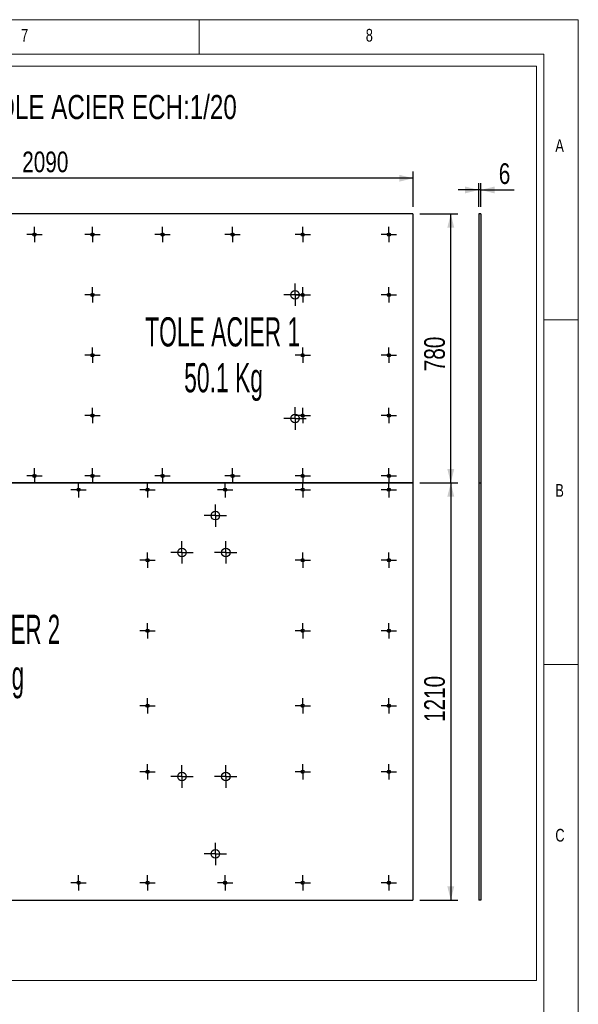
# Model space of a CAD drawing. Header units: millimetres. Extents: x 5 to 415, y 5 to 292.
# Tile 6 of 6: x 334 to 415, y 149 to 292. Entities that reach past the tile are written whole.
import ezdxf

# ---------------------------------------------------------------- set-up
doc = ezdxf.new("R2010")
doc.units = ezdxf.units.MM
doc.linetypes.add('CENTERX2', pattern=[20.32, 12.7, -2.54, 2.54, -2.54])
for name, color, linetype in [('COTES', 1, 'Continuous'), ('NOTES', 6, 'Continuous'), ('TRAIT-MIXTES', 3, 'CENTERX2')]:
    doc.layers.add(name, color=color, linetype=linetype)
doc.layers.add('TRAIT-FORT', color=4, linetype='Continuous', lineweight=25)
doc.styles.add('SLDTEXTSTYLE0', font='TXT', dxfattribs={"width": 0.75})
doc.styles.add('SLDTEXTSTYLE7', font='TXT', dxfattribs={"width": 0.586445})
doc.styles.add('SLDTEXTSTYLE8', font='TXT', dxfattribs={"width": 0.570142})
doc.dimstyles.new('SLDDIMSTYLE0', dxfattribs={"dimtxt": 3, "dimasz": 2, "dimexe": 0, "dimexo": 0.0625, "dimgap": 0.75, "dimtad": 1, "dimdec": 0, "dimlfac": 20, "dimrnd": 1e-09, "dimzin": 12, "dimdsep": 46, "dimtxsty": 'SLDTEXTSTYLE0', "dimsah": 1, "dimcen": 0.09, "dimadec": 0, "dimazin": 3, "dimtfac": 1, "dimtdec": 0, "dimtofl": 0, "dimtmove": 0, "dimatfit": 3, "dimfxl": 1, "dimfrac": 2, "dimtolj": 1, "dimtzin": 12, "dimarcsym": 0})
doc.dimstyles.new('SLDDIMSTYLE1', dxfattribs={"dimtxt": 3, "dimasz": 2, "dimexe": 0, "dimexo": 0.0625, "dimgap": 0.75, "dimtad": 1, "dimdec": 0, "dimlfac": 20, "dimrnd": 1e-09, "dimzin": 12, "dimdsep": 46, "dimtxsty": 'SLDTEXTSTYLE0', "dimsah": 1, "dimcen": 0.09, "dimadec": 0, "dimazin": 3, "dimtfac": 1, "dimtdec": 0, "dimtmove": 0, "dimatfit": 0, "dimfxl": 1, "dimfrac": 2, "dimtolj": 1, "dimtzin": 12, "dimarcsym": 0})

# ---------------------------------------------------------------- blocks, each defined once
blk = doc.blocks.new('_D')
at = {"layer": 'COTES', "color": 1, "transparency": 16777216}
for p, q in [((286.52, 264.85), (286.52, 270.01)), ((391.02, 264.85), (391.02, 270.01)), ((391.02, 269.01), (286.52, 269.01))]:
    blk.add_line(p, q, dxfattribs=at)
for points in [[(286.52, 269.01), (288.52, 268.51), (288.52, 269.51)], [(391.02, 269.01), (389.02, 269.51), (389.02, 268.51)]]:
    blk.add_solid(points, dxfattribs=at)
at = {"layer": 'COTES', "color": 1, "transparency": 16777216, "insert": (334.33, 272.88), "char_height": 3, "attachment_point": 1, "style": 'SLDTEXTSTYLE0'}
blk.add_mtext('2090', dxfattribs=at)
blk = doc.blocks.new('_D_2')
at = {"layer": 'COTES', "color": 1, "transparency": 16777216}
for p, q in [((392.02, 263.85), (397.5, 263.85)), ((396.5, 224.85), (396.5, 263.85)), ((392.02, 224.85), (397.5, 224.85))]:
    blk.add_line(p, q, dxfattribs=at)
for points in [[(396.5, 263.85), (396, 261.85), (397, 261.85)], [(396.5, 224.85), (397, 226.85), (396, 226.85)]]:
    blk.add_solid(points, dxfattribs=at)
at = {"layer": 'COTES', "color": 1, "transparency": 16777216, "insert": (392.64, 241.02), "char_height": 3, "attachment_point": 1, "rotation": 90, "style": 'SLDTEXTSTYLE0'}
blk.add_mtext('780', dxfattribs=at)
blk = doc.blocks.new('_D_3')
at = {"layer": 'COTES', "color": 1, "transparency": 16777216}
for p, q in [((392.02, 224.85), (397.5, 224.85)), ((396.5, 224.85), (396.5, 164.35)), ((392.02, 164.35), (397.5, 164.35))]:
    blk.add_line(p, q, dxfattribs=at)
for points in [[(396.5, 224.85), (396, 222.85), (397, 222.85)], [(396.5, 164.35), (397, 166.35), (396, 166.35)]]:
    blk.add_solid(points, dxfattribs=at)
at = {"layer": 'COTES', "color": 1, "transparency": 16777216, "insert": (392.64, 190.16), "char_height": 3, "attachment_point": 1, "rotation": 90, "style": 'SLDTEXTSTYLE0'}
blk.add_mtext('1210', dxfattribs=at)
blk = doc.blocks.new('SW_NOTE_4')
at = {"layer": 'NOTES', "color": 0, "attachment_point": 2, "style": 'SLDTEXTSTYLE7'}
for s, insert, char_height in [('TOLE ACIER 1', (13.6, 5.46), 4.2333), ('50.1 Kg', (13.73, -1.19), 4.233)]:
    blk.add_mtext(s, dxfattribs=dict(at, insert=insert, char_height=char_height))
blk = doc.blocks.new('SW_NOTE_5')
at = {"layer": 'NOTES', "color": 0, "attachment_point": 2, "style": 'SLDTEXTSTYLE8'}
for s, insert, char_height in [('TOLE ACIER 2', (13.22, 5.46), 4.2333), ('74.3 Kg', (13.36, -1.19), 4.233)]:
    blk.add_mtext(s, dxfattribs=dict(at, insert=insert, char_height=char_height))
blk = doc.blocks.new('SW_CENTERMARKSYMBOL_0')
at = {"layer": 'TRAIT-MIXTES', "color": 0}
for p, q in [((-1, 0), (-1.1125, 0)), ((0, 0), (-1, 0)), ((0, 1), (0, 1.1125)), ((0, 0), (0, 1)), ((0, 0), (0, -1)), ((0, 0), (1, 0)), ((1, 0), (1.1125, 0)), ((0, -1), (0, -1.1125))]:
    blk.add_line(p, q, dxfattribs=at)
blk = doc.blocks.new('SW_CENTERMARKSYMBOL_1')
at = {"layer": 'TRAIT-MIXTES', "color": 0}
for p, q in [((-1, 0), (-1.1125, 0)), ((0, 0), (-1, 0)), ((0, 1), (0, 1.1125)), ((0, 0), (0, 1)), ((0, 0), (0, -1)), ((0, 0), (1, 0)), ((1, 0), (1.1125, 0)), ((0, -1), (0, -1.1125))]:
    blk.add_line(p, q, dxfattribs=at)
blk = doc.blocks.new('SW_CENTERMARKSYMBOL_2')
at = {"layer": 'TRAIT-MIXTES', "color": 0}
for p, q in [((-1, 0), (-1.1125, 0)), ((0, 0), (-1, 0)), ((0, 1), (0, 1.1125)), ((0, 0), (0, 1)), ((0, 0), (0, -1)), ((0, 0), (1, 0)), ((1, 0), (1.1125, 0)), ((0, -1), (0, -1.1125))]:
    blk.add_line(p, q, dxfattribs=at)
blk = doc.blocks.new('SW_CENTERMARKSYMBOL_3')
at = {"layer": 'TRAIT-MIXTES', "color": 0}
for p, q in [((-1, 0), (-1.1125, 0)), ((0, 0), (-1, 0)), ((0, 1), (0, 1.1125)), ((0, 0), (0, 1)), ((0, 0), (0, -1)), ((0, 0), (1, 0)), ((1, 0), (1.1125, 0)), ((0, -1), (0, -1.1125))]:
    blk.add_line(p, q, dxfattribs=at)
blk = doc.blocks.new('SW_CENTERMARKSYMBOL_4')
at = {"layer": 'TRAIT-MIXTES', "color": 0}
for p, q in [((-1, 0), (-1.1125, 0)), ((0, 0), (-1, 0)), ((0, 1), (0, 1.1125)), ((0, 0), (0, 1)), ((0, 0), (0, -1)), ((0, 0), (1, 0)), ((1, 0), (1.1125, 0)), ((0, -1), (0, -1.1125))]:
    blk.add_line(p, q, dxfattribs=at)
blk = doc.blocks.new('SW_CENTERMARKSYMBOL_5')
at = {"layer": 'TRAIT-MIXTES', "color": 0}
for p, q in [((-1, 0), (-1.1125, 0)), ((0, 0), (-1, 0)), ((0, 1), (0, 1.1125)), ((0, 0), (0, 1)), ((0, 0), (0, -1)), ((0, 0), (1, 0)), ((1, 0), (1.1125, 0)), ((0, -1), (0, -1.1125))]:
    blk.add_line(p, q, dxfattribs=at)
blk = doc.blocks.new('SW_CENTERMARKSYMBOL_6')
at = {"layer": 'TRAIT-MIXTES', "color": 0}
for p, q in [((-1, 0), (-1.1125, 0)), ((0, 0), (-1, 0)), ((0, 1), (0, 1.1125)), ((0, 0), (0, 1)), ((0, 0), (0, -1)), ((0, 0), (1, 0)), ((1, 0), (1.1125, 0)), ((0, -1), (0, -1.1125))]:
    blk.add_line(p, q, dxfattribs=at)
blk = doc.blocks.new('SW_CENTERMARKSYMBOL_7')
at = {"layer": 'TRAIT-MIXTES', "color": 0}
for p, q in [((-1, 0), (-1.1125, 0)), ((0, 0), (-1, 0)), ((0, 1), (0, 1.1125)), ((0, 0), (0, 1)), ((0, 0), (0, -1)), ((0, 0), (1, 0)), ((1, 0), (1.1125, 0)), ((0, -1), (0, -1.1125))]:
    blk.add_line(p, q, dxfattribs=at)
blk = doc.blocks.new('SW_CENTERMARKSYMBOL_23')
at = {"layer": 'TRAIT-MIXTES', "color": 0}
for p, q in [((-1, 0), (-1.1125, 0)), ((0, 0), (-1, 0)), ((0, 1), (0, 1.1125)), ((0, 0), (0, 1)), ((0, 0), (0, -1)), ((0, 0), (1, 0)), ((1, 0), (1.1125, 0)), ((0, -1), (0, -1.1125))]:
    blk.add_line(p, q, dxfattribs=at)
blk = doc.blocks.new('SW_CENTERMARKSYMBOL_24')
at = {"layer": 'TRAIT-MIXTES', "color": 0}
for p, q in [((-1, 0), (-1.1125, 0)), ((0, 0), (-1, 0)), ((0, 1), (0, 1.1125)), ((0, 0), (0, 1)), ((0, 0), (0, -1)), ((0, 0), (1, 0)), ((1, 0), (1.1125, 0)), ((0, -1), (0, -1.1125))]:
    blk.add_line(p, q, dxfattribs=at)
blk = doc.blocks.new('SW_CENTERMARKSYMBOL_25')
at = {"layer": 'TRAIT-MIXTES', "color": 0}
for p, q in [((-1, 0), (-1.1125, 0)), ((0, 0), (-1, 0)), ((0, 1), (0, 1.1125)), ((0, 0), (0, 1)), ((0, 0), (0, -1)), ((0, 0), (1, 0)), ((1, 0), (1.1125, 0)), ((0, -1), (0, -1.1125))]:
    blk.add_line(p, q, dxfattribs=at)
blk = doc.blocks.new('SW_CENTERMARKSYMBOL_26')
at = {"layer": 'TRAIT-MIXTES', "color": 0}
for p, q in [((-1, 0), (-1.1125, 0)), ((0, 0), (-1, 0)), ((0, 1), (0, 1.1125)), ((0, 0), (0, 1)), ((0, 0), (0, -1)), ((0, 0), (1, 0)), ((1, 0), (1.1125, 0)), ((0, -1), (0, -1.1125))]:
    blk.add_line(p, q, dxfattribs=at)
blk = doc.blocks.new('SW_CENTERMARKSYMBOL_27')
at = {"layer": 'TRAIT-MIXTES', "color": 0}
for p, q in [((-1, 0), (-1.1125, 0)), ((0, 0), (-1, 0)), ((0, 1), (0, 1.1125)), ((0, 0), (0, 1)), ((0, 0), (0, -1)), ((0, 0), (1, 0)), ((1, 0), (1.1125, 0)), ((0, -1), (0, -1.1125))]:
    blk.add_line(p, q, dxfattribs=at)
blk = doc.blocks.new('SW_CENTERMARKSYMBOL_28')
at = {"layer": 'TRAIT-MIXTES', "color": 0}
for p, q in [((-1, 0), (-1.1125, 0)), ((0, 0), (-1, 0)), ((0, 1), (0, 1.1125)), ((0, 0), (0, 1)), ((0, 0), (0, -1)), ((0, 0), (1, 0)), ((1, 0), (1.1125, 0)), ((0, -1), (0, -1.1125))]:
    blk.add_line(p, q, dxfattribs=at)
blk = doc.blocks.new('SW_CENTERMARKSYMBOL_29')
at = {"layer": 'TRAIT-MIXTES', "color": 0}
for p, q in [((-1, 0), (-1.1125, 0)), ((0, 0), (-1, 0)), ((0, 1), (0, 1.1125)), ((0, 0), (0, 1)), ((0, 0), (0, -1)), ((0, 0), (1, 0)), ((1, 0), (1.1125, 0)), ((0, -1), (0, -1.1125))]:
    blk.add_line(p, q, dxfattribs=at)
blk = doc.blocks.new('SW_CENTERMARKSYMBOL_30')
at = {"layer": 'TRAIT-MIXTES', "color": 0}
for p, q in [((-1, 0), (-1.1125, 0)), ((0, 0), (-1, 0)), ((0, 1), (0, 1.1125)), ((0, 0), (0, 1)), ((0, 0), (0, -1)), ((0, 0), (1, 0)), ((1, 0), (1.1125, 0)), ((0, -1), (0, -1.1125))]:
    blk.add_line(p, q, dxfattribs=at)
blk = doc.blocks.new('SW_CENTERMARKSYMBOL_31')
at = {"layer": 'TRAIT-MIXTES', "color": 0}
for p, q in [((-1, 0), (-1.1125, 0)), ((0, 0), (-1, 0)), ((0, 1), (0, 1.1125)), ((0, 0), (0, 1)), ((0, 0), (0, -1)), ((0, 0), (1, 0)), ((1, 0), (1.1125, 0)), ((0, -1), (0, -1.1125))]:
    blk.add_line(p, q, dxfattribs=at)
blk = doc.blocks.new('SW_CENTERMARKSYMBOL_32')
at = {"layer": 'TRAIT-MIXTES', "color": 0}
for p, q in [((-1, 0), (-1.1125, 0)), ((0, 0), (-1, 0)), ((0, 1), (0, 1.1125)), ((0, 0), (0, 1)), ((0, 0), (0, -1)), ((0, 0), (1, 0)), ((1, 0), (1.1125, 0)), ((0, -1), (0, -1.1125))]:
    blk.add_line(p, q, dxfattribs=at)
blk = doc.blocks.new('SW_CENTERMARKSYMBOL_33')
at = {"layer": 'TRAIT-MIXTES', "color": 0}
for p, q in [((-1, 0), (-1.1125, 0)), ((0, 0), (-1, 0)), ((0, 1), (0, 1.1125)), ((0, 0), (0, 1)), ((0, 0), (0, -1)), ((0, 0), (1, 0)), ((1, 0), (1.1125, 0)), ((0, -1), (0, -1.1125))]:
    blk.add_line(p, q, dxfattribs=at)
blk = doc.blocks.new('SW_CENTERMARKSYMBOL_34')
at = {"layer": 'TRAIT-MIXTES', "color": 0}
for p, q in [((-1, 0), (-1.1125, 0)), ((0, 0), (-1, 0)), ((0, 1), (0, 1.1125)), ((0, 0), (0, 1)), ((0, 0), (0, -1)), ((0, 0), (1, 0)), ((1, 0), (1.1125, 0)), ((0, -1), (0, -1.1125))]:
    blk.add_line(p, q, dxfattribs=at)
blk = doc.blocks.new('SW_CENTERMARKSYMBOL_35')
at = {"layer": 'TRAIT-MIXTES', "color": 0}
for p, q in [((-1, 0), (-1.1125, 0)), ((0, 0), (-1, 0)), ((0, 1), (0, 1.1125)), ((0, 0), (0, 1)), ((0, 0), (0, -1)), ((0, 0), (1, 0)), ((1, 0), (1.1125, 0)), ((0, -1), (0, -1.1125))]:
    blk.add_line(p, q, dxfattribs=at)
blk = doc.blocks.new('SW_CENTERMARKSYMBOL_36')
at = {"layer": 'TRAIT-MIXTES', "color": 0}
for p, q in [((-1, 0), (-1.1125, 0)), ((0, 0), (-1, 0)), ((0, 1), (0, 1.1125)), ((0, 0), (0, 1)), ((0, 0), (0, -1)), ((0, 0), (1, 0)), ((1, 0), (1.1125, 0)), ((0, -1), (0, -1.1125))]:
    blk.add_line(p, q, dxfattribs=at)
blk = doc.blocks.new('SW_CENTERMARKSYMBOL_42')
at = {"layer": 'TRAIT-MIXTES', "color": 0}
for p, q in [((-1, 0), (-1.1125, 0)), ((0, 0), (-1, 0)), ((0, 1), (0, 1.1125)), ((0, 0), (0, 1)), ((0, 0), (0, -1)), ((0, 0), (1, 0)), ((1, 0), (1.1125, 0)), ((0, -1), (0, -1.1125))]:
    blk.add_line(p, q, dxfattribs=at)
blk = doc.blocks.new('SW_CENTERMARKSYMBOL_43')
at = {"layer": 'TRAIT-MIXTES', "color": 0}
for p, q in [((-1, 0), (-1.1125, 0)), ((0, 0), (-1, 0)), ((0, 1), (0, 1.1125)), ((0, 0), (0, 1)), ((0, 0), (0, -1)), ((0, 0), (1, 0)), ((1, 0), (1.1125, 0)), ((0, -1), (0, -1.1125))]:
    blk.add_line(p, q, dxfattribs=at)
blk = doc.blocks.new('SW_CENTERMARKSYMBOL_44')
at = {"layer": 'TRAIT-MIXTES', "color": 0}
for p, q in [((-1, 0), (-1.1125, 0)), ((0, 0), (-1, 0)), ((0, 1), (0, 1.1125)), ((0, 0), (0, 1)), ((0, 0), (0, -1)), ((0, 0), (1, 0)), ((1, 0), (1.1125, 0)), ((0, -1), (0, -1.1125))]:
    blk.add_line(p, q, dxfattribs=at)
blk = doc.blocks.new('SW_CENTERMARKSYMBOL_45')
at = {"layer": 'TRAIT-MIXTES', "color": 0}
for p, q in [((-1, 0), (-1.1125, 0)), ((0, 0), (-1, 0)), ((0, 1), (0, 1.1125)), ((0, 0), (0, 1)), ((0, 0), (0, -1)), ((0, 0), (1, 0)), ((1, 0), (1.1125, 0)), ((0, -1), (0, -1.1125))]:
    blk.add_line(p, q, dxfattribs=at)
blk = doc.blocks.new('SW_CENTERMARKSYMBOL_46')
at = {"layer": 'TRAIT-MIXTES', "color": 0}
for p, q in [((-1, 0), (-1.1125, 0)), ((0, 0), (-1, 0)), ((0, 1), (0, 1.1125)), ((0, 0), (0, 1)), ((0, 0), (0, -1)), ((0, 0), (1, 0)), ((1, 0), (1.1125, 0)), ((0, -1), (0, -1.1125))]:
    blk.add_line(p, q, dxfattribs=at)
blk = doc.blocks.new('SW_CENTERMARKSYMBOL_47')
at = {"layer": 'TRAIT-MIXTES', "color": 0}
for p, q in [((-1, 0), (-1.1125, 0)), ((0, 0), (-1, 0)), ((0, 1), (0, 1.1125)), ((0, 0), (0, 1)), ((0, 0), (0, -1)), ((0, 0), (1, 0)), ((1, 0), (1.1125, 0)), ((0, -1), (0, -1.1125))]:
    blk.add_line(p, q, dxfattribs=at)
blk = doc.blocks.new('SW_CENTERMARKSYMBOL_48')
at = {"layer": 'TRAIT-MIXTES', "color": 0}
for p, q in [((-1, 0), (-1.1125, 0)), ((0, 0), (-1, 0)), ((0, 1), (0, 1.1125)), ((0, 0), (0, 1)), ((0, 0), (0, -1)), ((0, 0), (1, 0)), ((1, 0), (1.1125, 0)), ((0, -1), (0, -1.1125))]:
    blk.add_line(p, q, dxfattribs=at)
blk = doc.blocks.new('SW_CENTERMARKSYMBOL_49')
at = {"layer": 'TRAIT-MIXTES', "color": 0}
for p, q in [((-1, 0), (-1.1125, 0)), ((0, 0), (-1, 0)), ((0, 1), (0, 1.1125)), ((0, 0), (0, 1)), ((0, 0), (0, -1)), ((0, 0), (1, 0)), ((1, 0), (1.1125, 0)), ((0, -1), (0, -1.1125))]:
    blk.add_line(p, q, dxfattribs=at)
blk = doc.blocks.new('SW_CENTERMARKSYMBOL_50')
at = {"layer": 'TRAIT-MIXTES', "color": 0}
for p, q in [((-1, 0), (-1.1125, 0)), ((0, 0), (-1, 0)), ((0, 1), (0, 1.1125)), ((0, 0), (0, 1)), ((0, 0), (0, -1)), ((0, 0), (1, 0)), ((1, 0), (1.1125, 0)), ((0, -1), (0, -1.1125))]:
    blk.add_line(p, q, dxfattribs=at)
blk = doc.blocks.new('SW_CENTERMARKSYMBOL_62')
at = {"layer": 'TRAIT-MIXTES', "color": 0}
for p, q in [((-1, 0), (-1.1125, 0)), ((0, 0), (-1, 0)), ((0, 1), (0, 1.1125)), ((0, 0), (0, 1)), ((0, 0), (0, -1)), ((0, 0), (1, 0)), ((1, 0), (1.1125, 0)), ((0, -1), (0, -1.1125))]:
    blk.add_line(p, q, dxfattribs=at)
blk = doc.blocks.new('SW_CENTERMARKSYMBOL_63')
at = {"layer": 'TRAIT-MIXTES', "color": 0}
for p, q in [((-1, 0), (-1.1125, 0)), ((0, 0), (-1, 0)), ((0, 1), (0, 1.1125)), ((0, 0), (0, 1)), ((0, 0), (0, -1)), ((0, 0), (1, 0)), ((1, 0), (1.1125, 0)), ((0, -1), (0, -1.1125))]:
    blk.add_line(p, q, dxfattribs=at)
blk = doc.blocks.new('SW_CENTERMARKSYMBOL_64')
at = {"layer": 'TRAIT-MIXTES', "color": 0}
for p, q in [((-1, 0), (-1.1125, 0)), ((0, 0), (-1, 0)), ((0, 1), (0, 1.1125)), ((0, 0), (0, 1)), ((0, 0), (0, -1)), ((0, 0), (1, 0)), ((1, 0), (1.1125, 0)), ((0, -1), (0, -1.1125))]:
    blk.add_line(p, q, dxfattribs=at)
blk = doc.blocks.new('SW_CENTERMARKSYMBOL_65')
at = {"layer": 'TRAIT-MIXTES', "color": 0}
for p, q in [((-1, 0), (-1.1125, 0)), ((0, 0), (-1, 0)), ((0, 1), (0, 1.1125)), ((0, 0), (0, 1)), ((0, 0), (0, -1)), ((0, 0), (1, 0)), ((1, 0), (1.1125, 0)), ((0, -1), (0, -1.1125))]:
    blk.add_line(p, q, dxfattribs=at)
blk = doc.blocks.new('SW_CENTERMARKSYMBOL_66')
at = {"layer": 'TRAIT-MIXTES', "color": 0}
for p, q in [((-1, 0), (-1.1125, 0)), ((0, 0), (-1, 0)), ((0, 1), (0, 1.1125)), ((0, 0), (0, 1)), ((0, 0), (0, -1)), ((0, 0), (1, 0)), ((1, 0), (1.1125, 0)), ((0, -1), (0, -1.1125))]:
    blk.add_line(p, q, dxfattribs=at)
blk = doc.blocks.new('SW_CENTERMARKSYMBOL_67')
at = {"layer": 'TRAIT-MIXTES', "color": 0}
for p, q in [((-1, 0), (-1.1125, 0)), ((0, 0), (-1, 0)), ((0, 1), (0, 1.1125)), ((0, 0), (0, 1)), ((0, 0), (0, -1)), ((0, 0), (1, 0)), ((1, 0), (1.1125, 0)), ((0, -1), (0, -1.1125))]:
    blk.add_line(p, q, dxfattribs=at)
blk = doc.blocks.new('SW_CENTERMARKSYMBOL_68')
at = {"layer": 'TRAIT-MIXTES', "color": 0}
for p, q in [((-1, 0), (-1.1125, 0)), ((0, 0), (-1, 0)), ((0, 1), (0, 1.1125)), ((0, 0), (0, 1)), ((0, 0), (0, -1)), ((0, 0), (1, 0)), ((1, 0), (1.1125, 0)), ((0, -1), (0, -1.1125))]:
    blk.add_line(p, q, dxfattribs=at)
blk = doc.blocks.new('SW_CENTERMARKSYMBOL_69')
at = {"layer": 'TRAIT-MIXTES', "color": 0}
for p, q in [((-1, 0), (-1.1125, 0)), ((0, 0), (-1, 0)), ((0, 1), (0, 1.1125)), ((0, 0), (0, 1)), ((0, 0), (0, -1)), ((0, 0), (1, 0)), ((1, 0), (1.1125, 0)), ((0, -1), (0, -1.1125))]:
    blk.add_line(p, q, dxfattribs=at)
blk = doc.blocks.new('SW_CENTERMARKSYMBOL_70')
at = {"layer": 'TRAIT-MIXTES', "color": 0}
for p, q in [((-1, 0), (-1.1125, 0)), ((0, 0), (-1, 0)), ((0, 1), (0, 1.1125)), ((0, 0), (0, 1)), ((0, 0), (0, -1)), ((0, 0), (1, 0)), ((1, 0), (1.1125, 0)), ((0, -1), (0, -1.1125))]:
    blk.add_line(p, q, dxfattribs=at)
blk = doc.blocks.new('SW_CENTERMARKSYMBOL_71')
at = {"layer": 'TRAIT-MIXTES', "color": 0}
for p, q in [((-1, 0), (-1.1125, 0)), ((0, 0), (-1, 0)), ((0, 1), (0, 1.1125)), ((0, 0), (0, 1)), ((0, 0), (0, -1)), ((0, 0), (1, 0)), ((1, 0), (1.1125, 0)), ((0, -1), (0, -1.1125))]:
    blk.add_line(p, q, dxfattribs=at)
blk = doc.blocks.new('SW_CENTERMARKSYMBOL_72')
at = {"layer": 'TRAIT-MIXTES', "color": 0}
for p, q in [((-1, 0), (-1.1125, 0)), ((0, 0), (-1, 0)), ((0, 1), (0, 1.1125)), ((0, 0), (0, 1)), ((0, 0), (0, -1)), ((0, 0), (1, 0)), ((1, 0), (1.1125, 0)), ((0, -1), (0, -1.1125))]:
    blk.add_line(p, q, dxfattribs=at)
blk = doc.blocks.new('SW_CENTERMARKSYMBOL_73')
at = {"layer": 'TRAIT-MIXTES', "color": 0}
for p, q in [((-1, 0), (-1.1125, 0)), ((0, 0), (-1, 0)), ((0, 1), (0, 1.1125)), ((0, 0), (0, 1)), ((0, 0), (0, -1)), ((0, 0), (1, 0)), ((1, 0), (1.1125, 0)), ((0, -1), (0, -1.1125))]:
    blk.add_line(p, q, dxfattribs=at)
blk = doc.blocks.new('SW_CENTERMARKSYMBOL_79')
at = {"layer": 'TRAIT-MIXTES', "color": 0}
for p, q in [((0, 1), (0, 1.625)), ((-1, 0), (-1.625, 0)), ((0, 0), (-1, 0)), ((0, 0), (0, 1)), ((0, 0), (0, -1)), ((0, 0), (1, 0)), ((1, 0), (1.625, 0)), ((0, -1), (0, -1.625))]:
    blk.add_line(p, q, dxfattribs=at)
blk = doc.blocks.new('SW_CENTERMARKSYMBOL_80')
at = {"layer": 'TRAIT-MIXTES', "color": 0}
for p, q in [((0, 1), (0, 1.625)), ((-1, 0), (-1.625, 0)), ((0, 0), (-1, 0)), ((0, 0), (0, 1)), ((0, 0), (0, -1)), ((0, 0), (1, 0)), ((1, 0), (1.625, 0)), ((0, -1), (0, -1.625))]:
    blk.add_line(p, q, dxfattribs=at)
blk = doc.blocks.new('SW_CENTERMARKSYMBOL_81')
at = {"layer": 'TRAIT-MIXTES', "color": 0}
for p, q in [((0, 1), (0, 1.625)), ((-1, 0), (-1.625, 0)), ((0, 0), (-1, 0)), ((0, 0), (0, 1)), ((0, 0), (0, -1)), ((0, 0), (1, 0)), ((1, 0), (1.625, 0)), ((0, -1), (0, -1.625))]:
    blk.add_line(p, q, dxfattribs=at)
blk = doc.blocks.new('SW_CENTERMARKSYMBOL_85')
at = {"layer": 'TRAIT-MIXTES', "color": 0}
for p, q in [((0, 1), (0, 1.625)), ((-1, 0), (-1.625, 0)), ((0, 0), (-1, 0)), ((0, 0), (0, 1)), ((0, 0), (0, -1)), ((0, 0), (1, 0)), ((1, 0), (1.625, 0)), ((0, -1), (0, -1.625))]:
    blk.add_line(p, q, dxfattribs=at)
blk = doc.blocks.new('SW_CENTERMARKSYMBOL_86')
at = {"layer": 'TRAIT-MIXTES', "color": 0}
for p, q in [((0, 1), (0, 1.625)), ((-1, 0), (-1.625, 0)), ((0, 0), (-1, 0)), ((0, 0), (0, 1)), ((0, 0), (0, -1)), ((0, 0), (1, 0)), ((1, 0), (1.625, 0)), ((0, -1), (0, -1.625))]:
    blk.add_line(p, q, dxfattribs=at)
blk = doc.blocks.new('SW_CENTERMARKSYMBOL_87')
at = {"layer": 'TRAIT-MIXTES', "color": 0}
for p, q in [((0, 1), (0, 1.625)), ((-1, 0), (-1.625, 0)), ((0, 0), (-1, 0)), ((0, 0), (0, 1)), ((0, 0), (0, -1)), ((0, 0), (1, 0)), ((1, 0), (1.625, 0)), ((0, -1), (0, -1.625))]:
    blk.add_line(p, q, dxfattribs=at)
blk = doc.blocks.new('SW_CENTERMARKSYMBOL_93')
at = {"layer": 'TRAIT-MIXTES', "color": 0}
for p, q in [((0, 1), (0, 1.625)), ((-1, 0), (-1.625, 0)), ((0, 0), (-1, 0)), ((0, 0), (0, 1)), ((0, 0), (0, -1)), ((0, 0), (1, 0)), ((1, 0), (1.625, 0)), ((0, -1), (0, -1.625))]:
    blk.add_line(p, q, dxfattribs=at)
blk = doc.blocks.new('SW_CENTERMARKSYMBOL_94')
at = {"layer": 'TRAIT-MIXTES', "color": 0}
for p, q in [((0, 1), (0, 1.625)), ((-1, 0), (-1.625, 0)), ((0, 0), (-1, 0)), ((0, 0), (0, 1)), ((0, 0), (0, -1)), ((0, 0), (1, 0)), ((1, 0), (1.625, 0)), ((0, -1), (0, -1.625))]:
    blk.add_line(p, q, dxfattribs=at)
blk = doc.blocks.new('_D_4')
at = {"layer": 'COTES', "color": 1, "transparency": 16777216}
for p, q in [((400.55, 267.31), (397.55, 267.31)), ((400.55, 264.85), (400.55, 268.31)), ((400.85, 267.31), (400.55, 267.31)), ((400.85, 264.85), (400.85, 268.31)), ((400.85, 267.31), (405.67, 267.31))]:
    blk.add_line(p, q, dxfattribs=at)
for points in [[(400.55, 267.31), (398.55, 267.81), (398.55, 266.81)], [(400.85, 267.31), (402.85, 266.81), (402.85, 267.81)]]:
    blk.add_solid(points, dxfattribs=at)
at = {"layer": 'COTES', "color": 1, "transparency": 16777216, "insert": (403.46, 271.18), "char_height": 3, "attachment_point": 1, "style": 'SLDTEXTSTYLE0'}
blk.add_mtext('6', dxfattribs=at)

msp = doc.modelspace()

# ---------------------------------------------------------------- linework, layer by layer
at = {"color": 7, "linetype": 'Continuous', "lineweight": 18}
for p, q in [((415, 292), (5, 292)), ((360, 287), (360, 292)), ((415, 5), (415, 292)), ((410, 287), (10, 287)), ((410, 287), (410, 10)), ((272.0681, 285.25657), (408.9391, 285.25657)), ((408.9391, 285.25657), (408.9391, 152.70064)), ((415, 248.5), (410, 248.5)), ((410, 198.5), (415, 198.5)), ((272.0681, 152.70064), (408.9391, 152.70064))]:
    msp.add_line(p, q, dxfattribs=at)
at = {"layer": 'TRAIT-FORT', "color": 4, "linetype": 'Continuous', "lineweight": 25}
for p, q in [((391.01504, 263.84533), (286.51504, 263.84533)), ((391.01504, 263.84533), (391.01504, 224.84533)), ((400.55403, 263.84533), (400.55403, 224.84533)), ((400.85403, 263.84533), (400.55403, 263.84533)), ((400.85403, 263.84533), (400.85403, 224.84533)), ((391.01504, 224.84533), (286.51504, 224.84533)), ((286.51504, 224.84483), (391.01504, 224.84483)), ((391.01504, 224.84483), (391.01504, 164.34533)), ((400.55403, 224.84533), (400.85403, 224.84533)), ((400.55403, 224.84483), (400.55403, 164.34533)), ((400.55403, 224.84483), (400.85403, 224.84483)), ((400.85403, 224.84483), (400.85403, 164.34533)), ((286.51504, 164.34533), (391.01504, 164.34533)), ((400.85403, 164.34533), (400.55403, 164.34533))]:
    msp.add_line(p, q, dxfattribs=at)
for centre, radius in [((336.09837, 260.84533), 0.235), ((336.09837, 260.84533), 0.1125), ((344.51504, 260.84533), 0.235), ((344.51504, 260.84533), 0.1125), ((354.6817, 260.84533), 0.235), ((354.6817, 260.84533), 0.1125), ((364.84837, 260.84533), 0.235), ((364.84837, 260.84533), 0.1125), ((375.01504, 260.84533), 0.235), ((375.01504, 260.84533), 0.1125), ((387.51504, 260.84533), 0.235), ((387.51504, 260.84533), 0.1125), ((373.90315, 252.11612), 0.625), ((344.51504, 252.09533), 0.235), ((344.51504, 252.09533), 0.1125), ((375.01504, 252.09533), 0.235), ((375.01504, 252.09533), 0.1125), ((387.51504, 252.09533), 0.235), ((387.51504, 252.09533), 0.1125), ((344.51504, 243.34533), 0.235), ((344.51504, 243.34533), 0.1125), ((375.01504, 243.34533), 0.235), ((375.01504, 243.34533), 0.1125), ((387.51504, 243.34533), 0.235), ((387.51504, 243.34533), 0.1125), ((344.51504, 234.59533), 0.235), ((344.51504, 234.59533), 0.1125), ((373.90315, 234.16612), 0.625), ((375.01504, 234.59533), 0.235), ((375.01504, 234.59533), 0.1125), ((387.51504, 234.59533), 0.235), ((387.51504, 234.59533), 0.1125), ((336.09837, 225.84533), 0.235), ((336.09837, 225.84533), 0.1125), ((344.51504, 225.84533), 0.235), ((344.51504, 225.84533), 0.1125), ((354.6817, 225.84533), 0.235), ((354.6817, 225.84533), 0.1125), ((364.84837, 225.84533), 0.235), ((364.84837, 225.84533), 0.1125), ((375.01504, 225.84533), 0.235), ((375.01504, 225.84533), 0.1125), ((387.51504, 225.84533), 0.235), ((387.51504, 225.84533), 0.1125), ((342.51504, 223.84533), 0.235), ((342.51504, 223.84533), 0.1125), ((352.51504, 223.84533), 0.235), ((352.51504, 223.84533), 0.1125), ((363.76504, 223.84533), 0.235), ((363.76504, 223.84533), 0.1125), ((375.01504, 223.84533), 0.235), ((375.01504, 223.84533), 0.1125), ((387.51504, 223.84533), 0.235), ((387.51504, 223.84533), 0.1125), ((362.34504, 220.08612), 0.625), ((357.50315, 214.7561), 0.625), ((363.85315, 214.7561), 0.625), ((352.51504, 213.62033), 0.235), ((352.51504, 213.62033), 0.1125), ((375.01504, 213.62033), 0.235), ((375.01504, 213.62033), 0.1125), ((387.51504, 213.62033), 0.235), ((387.51504, 213.62033), 0.1125), ((352.51504, 203.39533), 0.235), ((352.51504, 203.39533), 0.1125), ((375.01504, 203.39533), 0.235), ((375.01504, 203.39533), 0.1125), ((387.51504, 203.39533), 0.235), ((387.51504, 203.39533), 0.1125), ((352.51504, 192.52271), 0.235), ((375.01504, 192.52271), 0.235), ((387.51504, 192.52271), 0.235), ((352.51504, 192.52271), 0.1125), ((375.01504, 192.52271), 0.1125), ((387.51504, 192.52271), 0.1125), ((352.51504, 182.94533), 0.235), ((352.51504, 182.94533), 0.1125), ((357.50315, 182.2561), 0.625), ((363.85315, 182.2561), 0.625), ((375.01504, 182.94533), 0.235), ((375.01504, 182.94533), 0.1125), ((387.51504, 182.94533), 0.235), ((387.51504, 182.94533), 0.1125), ((362.34504, 171.03612), 0.625), ((342.51504, 166.84533), 0.235), ((352.51504, 166.84533), 0.235), ((363.76504, 166.84533), 0.235), ((375.01504, 166.84533), 0.235), ((387.51504, 166.84533), 0.235), ((342.51504, 166.84533), 0.1125), ((352.51504, 166.84533), 0.1125), ((363.76504, 166.84533), 0.1125), ((375.01504, 166.84533), 0.1125), ((387.51504, 166.84533), 0.1125)]:
    msp.add_circle(centre, radius, dxfattribs=at)

# ---------------------------------------------------------------- block references
at = {"layer": 'NOTES', "color": 211}
for name, p in [('SW_NOTE_4', (349.80843, 243.38992)), ('SW_NOTE_5', (315.66315, 200.25071))]:
    msp.add_blockref(name, p, dxfattribs=at)
at = {"layer": 'TRAIT-MIXTES', "color": 3}
for name, p in [('SW_CENTERMARKSYMBOL_73', (336.09837, 260.84533)), ('SW_CENTERMARKSYMBOL_72', (344.51504, 260.84533)), ('SW_CENTERMARKSYMBOL_71', (354.6817, 260.84533)), ('SW_CENTERMARKSYMBOL_70', (364.84837, 260.84533)), ('SW_CENTERMARKSYMBOL_69', (375.01504, 260.84533)), ('SW_CENTERMARKSYMBOL_68', (387.51504, 260.84533)), ('SW_CENTERMARKSYMBOL_48', (344.51504, 252.09533)), ('SW_CENTERMARKSYMBOL_94', (373.90315, 252.11612)), ('SW_CENTERMARKSYMBOL_47', (375.01504, 252.09533)), ('SW_CENTERMARKSYMBOL_42', (387.51504, 252.09533)), ('SW_CENTERMARKSYMBOL_49', (344.51504, 243.34533)), ('SW_CENTERMARKSYMBOL_46', (375.01504, 243.34533)), ('SW_CENTERMARKSYMBOL_43', (387.51504, 243.34533)), ('SW_CENTERMARKSYMBOL_50', (344.51504, 234.59533)), ('SW_CENTERMARKSYMBOL_93', (373.90315, 234.16612)), ('SW_CENTERMARKSYMBOL_45', (375.01504, 234.59533)), ('SW_CENTERMARKSYMBOL_44', (387.51504, 234.59533)), ('SW_CENTERMARKSYMBOL_62', (336.09837, 225.84533)), ('SW_CENTERMARKSYMBOL_63', (344.51504, 225.84533)), ('SW_CENTERMARKSYMBOL_64', (354.6817, 225.84533)), ('SW_CENTERMARKSYMBOL_65', (364.84837, 225.84533)), ('SW_CENTERMARKSYMBOL_66', (375.01504, 225.84533)), ('SW_CENTERMARKSYMBOL_67', (387.51504, 225.84533)), ('SW_CENTERMARKSYMBOL_36', (342.51504, 223.84533)), ('SW_CENTERMARKSYMBOL_35', (352.51504, 223.84533)), ('SW_CENTERMARKSYMBOL_34', (363.76504, 223.84533)), ('SW_CENTERMARKSYMBOL_33', (375.01504, 223.84533)), ('SW_CENTERMARKSYMBOL_32', (387.51504, 223.84533)), ('SW_CENTERMARKSYMBOL_85', (362.34504, 220.08612)), ('SW_CENTERMARKSYMBOL_86', (357.50315, 214.7561)), ('SW_CENTERMARKSYMBOL_87', (363.85315, 214.7561)), ('SW_CENTERMARKSYMBOL_1', (352.51504, 213.62033)), ('SW_CENTERMARKSYMBOL_0', (375.01504, 213.62033)), ('SW_CENTERMARKSYMBOL_31', (387.51504, 213.62033)), ('SW_CENTERMARKSYMBOL_2', (352.51504, 203.39533)), ('SW_CENTERMARKSYMBOL_3', (375.01504, 203.39533)), ('SW_CENTERMARKSYMBOL_30', (387.51504, 203.39533)), ('SW_CENTERMARKSYMBOL_4', (352.51504, 192.52271)), ('SW_CENTERMARKSYMBOL_5', (375.01504, 192.52271)), ('SW_CENTERMARKSYMBOL_29', (387.51504, 192.52271)), ('SW_CENTERMARKSYMBOL_7', (352.51504, 182.94533)), ('SW_CENTERMARKSYMBOL_81', (357.50315, 182.2561)), ('SW_CENTERMARKSYMBOL_80', (363.85315, 182.2561)), ('SW_CENTERMARKSYMBOL_6', (375.01504, 182.94533)), ('SW_CENTERMARKSYMBOL_28', (387.51504, 182.94533)), ('SW_CENTERMARKSYMBOL_79', (362.34504, 171.03612)), ('SW_CENTERMARKSYMBOL_23', (342.51504, 166.84533)), ('SW_CENTERMARKSYMBOL_24', (352.51504, 166.84533)), ('SW_CENTERMARKSYMBOL_25', (363.76504, 166.84533)), ('SW_CENTERMARKSYMBOL_26', (375.01504, 166.84533)), ('SW_CENTERMARKSYMBOL_27', (387.51504, 166.84533))]:
    msp.add_blockref(name, p, dxfattribs=at)

# ---------------------------------------------------------------- texts
at = {"layer": 'NOTES', "color": 211, "attachment_point": 1, "style": 'SLDTEXTSTYLE0'}
for s, insert, char_height in [('7', (334.16667, 290.66802), 1.85208), ('8', (384.16667, 290.66802), 1.85208), ('ENSEMBLE TOLE ACIER ECH:1/20', (308.29994, 281.08522), 3.5), ('A', (411.66667, 274.66802), 1.85208), ('B', (411.66667, 224.66802), 1.85208), ('C', (411.66667, 174.66802), 1.85208)]:
    msp.add_mtext(s, dxfattribs=dict(at, insert=insert, char_height=char_height))

# ---------------------------------------------------------------- dimensions: what is measured, and where the dimension line sits
at = {"layer": 'COTES', "color": 1}
for base, p1, p2, dimstyle, picture, middle in [((286.51504, 269.00868), (391.01504, 263.84533), (286.51504, 263.84533), 'SLDDIMSTYLE0', '_D', (338.76504, 269.00868)), ((400.55403, 267.31302), (400.85403, 263.84533), (400.55403, 263.84533), 'SLDDIMSTYLE1', '_D_4', (404.5644, 267.31302))]:
    dim = msp.add_linear_dim(base=base, p1=p1, p2=p2, dimstyle=dimstyle, dxfattribs=at)
    dim.commit()
    dim.dimension.update_dxf_attribs({"geometry": picture, "text_midpoint": middle, "dimtype": 160})
for base, p2, picture, middle in [((396.50232, 263.84533), (391.01504, 263.84533), '_D_2', (396.50232, 244.34533)), ((396.50232, 164.34533), (391.01504, 164.34533), '_D_3', (396.50232, 194.59533))]:
    dim = msp.add_linear_dim(base=base, p1=(391.01504, 224.84533), p2=p2, angle=90, dimstyle='SLDDIMSTYLE0', dxfattribs=at)
    dim.commit()
    dim.dimension.update_dxf_attribs({"geometry": picture, "text_midpoint": middle, "dimtype": 160})

doc.saveas('drawing.dxf')
